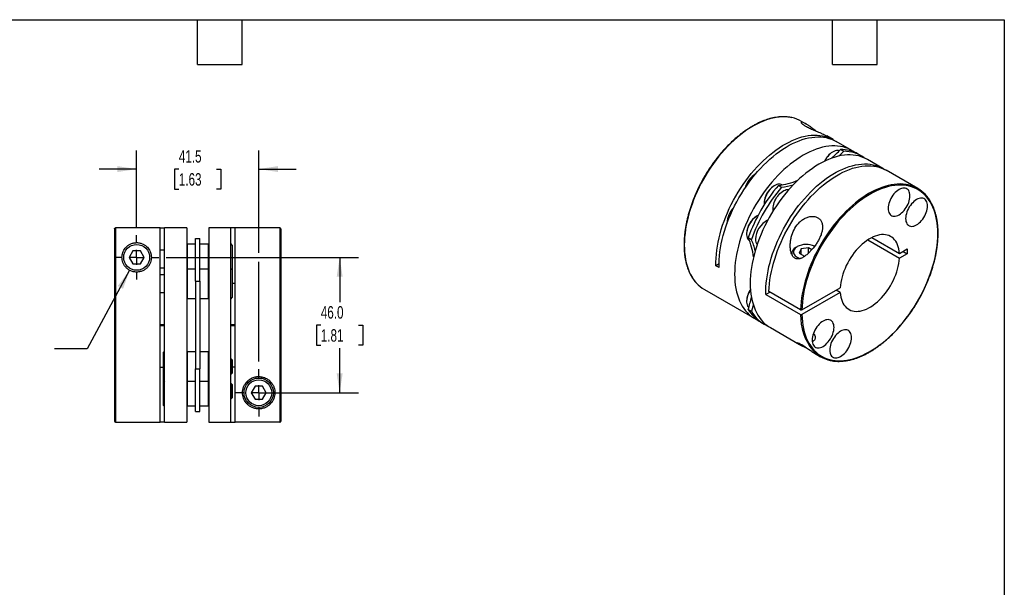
# Model space of a CAD drawing. Header units: millimetres. Extents: x 13 to 546, y 13 to 419.
# Tile 3 of 3: x 211 to 546, y 226 to 419. Entities that reach past the tile are written whole.
import ezdxf

# ---------------------------------------------------------------- set-up
doc = ezdxf.new("R2010")
doc.units = ezdxf.units.MM
doc.header["$LTSCALE"] = 2
doc.linetypes.add('SLD-Center', pattern=[19.05, 15.24, -1.27, 1.27, -1.27])
doc.linetypes.add('SLD-Solid', pattern=[0])
doc.layers.add('CENTER', color=40, linetype='SLD-Center')
doc.layers.add('DIMENSIONS', color=140, linetype='SLD-Solid', lineweight=25)
doc.layers.add('TEXT', color=140, linetype='SLD-Solid', lineweight=25)
doc.styles.add('SLDTEXTSTYLE0', font='TXT', dxfattribs={"width": 0.7})
doc.dimstyles.new('SLDDIMSTYLE1', dxfattribs={"dimtxt": 4.316016, "dimasz": 6.604, "dimexe": 0, "dimexo": 0.0625, "dimgap": 1.079004, "dimtad": 0, "dimtih": 1, "dimtoh": 1, "dimdec": 1, "dimrnd": 1e-09, "dimzin": 4, "dimdsep": 46, "dimtxsty": 'SLDTEXTSTYLE0', "dimsah": 1, "dimcen": 0.09, "dimadec": 0, "dimazin": 1, "dimtfac": 1, "dimtdec": 1, "dimtofl": 0, "dimtmove": 0, "dimatfit": 3, "dimfxl": 0, "dimfrac": 2, "dimtolj": 1, "dimtzin": 12, "dimarcsym": 0})
doc.dimstyles.new('SLDDIMSTYLE3', dxfattribs={"dimtxt": 4.316016, "dimasz": 6.604, "dimexe": 0, "dimexo": 0.0625, "dimgap": 1.079004, "dimtad": 0, "dimtih": 1, "dimtoh": 1, "dimdec": 1, "dimrnd": 1e-09, "dimzin": 12, "dimdsep": 46, "dimtxsty": 'SLDTEXTSTYLE0', "dimsah": 1, "dimcen": 0.09, "dimadec": 0, "dimazin": 3, "dimtfac": 1, "dimtdec": 1, "dimtmove": 0, "dimatfit": 0, "dimfxl": 0, "dimfrac": 2, "dimtolj": 1, "dimtzin": 12, "dimarcsym": 0})
doc.dimstyles.new('SLDDIMSTYLE4', dxfattribs={"dimtxt": 4.316016, "dimasz": 6.604, "dimexe": 0, "dimexo": 0.0625, "dimgap": 1.079004, "dimtad": 0, "dimtih": 1, "dimtoh": 1, "dimdec": 1, "dimrnd": 1e-09, "dimzin": 12, "dimdsep": 46, "dimtxsty": 'SLDTEXTSTYLE0', "dimsah": 1, "dimcen": 0, "dimadec": 0, "dimazin": 3, "dimtfac": 1, "dimtdec": 1, "dimtofl": 0, "dimtmove": 0, "dimatfit": 3, "dimfxl": 0, "dimfrac": 2, "dimtolj": 1, "dimtzin": 12, "dimarcsym": 0})

# ---------------------------------------------------------------- blocks, each defined once
blk = doc.blocks.new('_D_5')
at = {"layer": 'DIMENSIONS'}
for p, q in [((261.22, 338.35), (326.51, 338.35)), ((320.16, 338.35), (320.16, 323.17)), ((313.74, 315.35), (312.29, 315.35)), ((312.29, 315.35), (312.29, 308.49)), ((326.57, 315.35), (328.02, 315.35)), ((328.02, 315.35), (328.02, 308.49)), ((312.29, 308.49), (313.74, 308.49)), ((328.02, 308.49), (326.57, 308.49)), ((320.16, 292.35), (320.16, 307.52)), ((295.18, 292.35), (326.51, 292.35))]:
    blk.add_line(p, q, dxfattribs=at)
for points in [[(320.16, 338.35), (319.14, 331.74), (321.17, 331.74)], [(320.16, 292.35), (321.17, 298.95), (319.14, 298.95)]]:
    blk.add_solid(points, dxfattribs=at)
at = {"layer": 'DIMENSIONS', "char_height": 4.233, "attachment_point": 1, "style": 'SLDTEXTSTYLE0'}
for s, insert in [('46.0', (313.74, 321.77)), ('1.81', (313.74, 313.94))]:
    blk.add_mtext(s, dxfattribs=dict(at, insert=insert))
blk = doc.blocks.new('_D_6')
at = {"layer": 'DIMENSIONS'}
for p, q in [((251.14, 348.43), (251.14, 374.7)), ((292.64, 339.87), (292.64, 374.7)), ((251.14, 368.35), (238.44, 368.35)), ((265.48, 368.35), (264.03, 368.35)), ((264.03, 368.35), (264.03, 361.49)), ((278.3, 368.35), (279.75, 368.35)), ((279.75, 368.35), (279.75, 361.49)), ((292.64, 368.35), (305.34, 368.35)), ((264.03, 361.49), (265.48, 361.49)), ((279.75, 361.49), (278.3, 361.49)), ((292.64, 302.93), (292.64, 336.82))]:
    blk.add_line(p, q, dxfattribs=at)
for points in [[(251.14, 368.35), (244.54, 369.36), (244.54, 367.33)], [(292.64, 368.35), (299.24, 367.33), (299.24, 369.36)]]:
    blk.add_solid(points, dxfattribs=at)
at = {"layer": 'DIMENSIONS', "char_height": 4.233, "attachment_point": 1, "style": 'SLDTEXTSTYLE0'}
for s, insert in [('41.5', (265.48, 374.77)), ('1.63', (265.48, 366.95))]:
    blk.add_mtext(s, dxfattribs=dict(at, insert=insert))
blk = doc.blocks.new('_D_7')
at = {"layer": 'DIMENSIONS'}
for p, q in [((248.76, 333.95), (234.32, 307.27)), ((234.32, 307.27), (223.21, 307.27))]:
    blk.add_line(p, q, dxfattribs=at)
blk.add_solid([(248.76, 333.95), (244.72, 328.62), (246.51, 327.66)], dxfattribs=at)
at = {"layer": 'DIMENSIONS', "attachment_point": 1, "style": 'SLDTEXTSTYLE0'}
for s, insert, char_height in [('M6-1.0 X 20MM', (175.36, 312.73), 4.2333), ('SHCS X4', (185.03, 305.87), 4.233)]:
    blk.add_mtext(s, dxfattribs=dict(at, insert=insert, char_height=char_height))
blk = doc.blocks.new('SW_CENTERMARKSYMBOL_1')
at = {"layer": 'CENTER', "color": 0}
for p, q in [((0, 5.08), (0, 7.54)), ((-5.08, 0), (-7.54, 0)), ((0, 0), (-2.54, 0)), ((0, 0), (0, 2.54)), ((0, 0), (0, -2.54)), ((0, 0), (2.54, 0)), ((5.08, 0), (7.54, 0)), ((0, -5.08), (0, -7.54))]:
    blk.add_line(p, q, dxfattribs=at)
blk = doc.blocks.new('SW_CENTERMARKSYMBOL_2')
at = {"layer": 'CENTER', "color": 0}
for p, q in [((0, 5.08), (0, 8.04)), ((-5.08, 0), (-8.04, 0)), ((0, 0), (-2.54, 0)), ((0, 0), (0, 2.54)), ((0, 0), (0, -2.54)), ((0, 0), (2.54, 0)), ((5.08, 0), (8.04, 0)), ((0, -5.08), (0, -8.04))]:
    blk.add_line(p, q, dxfattribs=at)

msp = doc.modelspace()

# ---------------------------------------------------------------- linework, layer by layer
for p, q in [((478.71, 383.65), (477.14, 384.56)), ((487.89, 378.35), (485.76, 379.59)), ((494.26, 374.68), (488.95, 377.74)), ((490.44, 375), (491.5, 374.39)), ((487.83, 374.18), (487.69, 374.1)), ((497.44, 372.84), (496.38, 373.45)), ((504.86, 368.56), (499.56, 371.62)), ((516.67, 361.74), (505.92, 367.94)), ((467.97, 362.72), (467.83, 362.64)), ((469.32, 362.81), (470.38, 362.2)), ((464.43, 356.76), (464.43, 356.6)), ((462.01, 352.39), (461.87, 352.31)), ((259.14, 348.33), (243.94, 348.33)), ((243.94, 348.33), (243.94, 282.35)), ((259.14, 348.33), (260.64, 348.33)), ((259.14, 282.35), (259.14, 348.33)), ((268.14, 348.35), (260.64, 348.35)), ((260.64, 282.35), (260.64, 348.35)), ((268.14, 348.35), (268.14, 282.35)), ((283.14, 348.35), (275.64, 348.35)), ((275.64, 348.35), (275.64, 282.35)), ((283.14, 282.35), (283.14, 348.35)), ((284.64, 348.33), (283.14, 348.33)), ((299.84, 348.35), (284.64, 348.35)), ((284.64, 282.36), (284.64, 348.35)), ((299.84, 348.35), (299.84, 282.36)), ((451.79, 349.92), (451.79, 349.76)), ((243.64, 348.03), (243.64, 282.65)), ((271.14, 330.27), (271.14, 344.78)), ((271.14, 344.78), (272.64, 344.78)), ((272.64, 330.27), (272.64, 344.78)), ((300.14, 348.05), (300.14, 282.66)), ((458.47, 346.43), (458.47, 346.27)), ((459.07, 345.05), (460.13, 344.44)), ((501.09, 345.08), (510.46, 339.67)), ((268.34, 342.82), (268.14, 342.62)), ((271.14, 342.82), (268.34, 342.82)), ((268.34, 342.82), (268.34, 334.39)), ((275.44, 342.82), (272.64, 342.82)), ((275.64, 342.62), (275.44, 342.82)), ((275.44, 342.82), (275.44, 334.39)), ((283.64, 342.54), (283.14, 343.04)), ((283.64, 342.54), (283.64, 334.11)), ((475.71, 341.98), (475.28, 341.73)), ((479.48, 341.6), (477.02, 341.22)), ((480.63, 340.93), (479.48, 341.6)), ((479.48, 339.75), (479.48, 341.6)), ((499.68, 344.27), (510.46, 338.04)), ((249.87, 340.55), (248.6, 338.35)), ((248.6, 338.35), (249.87, 336.15)), ((252.41, 340.55), (249.87, 340.55)), ((253.68, 338.35), (252.41, 340.55)), ((252.41, 336.15), (253.68, 338.35)), ((260.64, 340.82), (259.14, 340.82)), ((473.82, 339.69), (473.82, 339.46)), ((477.02, 341.22), (476.37, 339.8)), ((476.37, 339.8), (478.16, 338.77)), ((477.02, 339.42), (477.02, 341.22)), ((478.16, 338.77), (478.29, 338.79)), ((510.46, 339.67), (513.11, 341.2)), ((513.11, 339.57), (510.46, 338.04)), ((511.7, 340.39), (513.11, 339.57)), ((513.11, 341.2), (513.11, 339.57)), ((249.87, 336.15), (252.41, 336.15)), ((259.14, 334.82), (260.64, 334.82)), ((449.12, 336.1), (448.07, 335.49)), ((449.13, 334.88), (448.07, 335.49)), ((260.64, 332.39), (259.14, 332.39)), ((268.34, 334.39), (268.14, 334.19)), ((271.14, 334.39), (268.34, 334.39)), ((268.34, 334.39), (268.34, 324.39)), ((275.44, 334.39), (272.64, 334.39)), ((275.64, 334.19), (275.44, 334.39)), ((275.44, 334.39), (275.44, 324.39)), ((283.64, 334.11), (283.14, 334.61)), ((283.64, 334.11), (283.64, 324.66)), ((271.14, 330.27), (272.64, 330.27)), ((271.14, 330.27), (271.14, 300.42)), ((272.64, 330.27), (272.64, 300.42)), ((283.64, 329.6), (284.64, 329.6)), ((477.27, 320.51), (490.31, 328.04)), ((259.14, 326.39), (260.64, 326.39)), ((444.15, 327.4), (461.26, 317.52)), ((466.46, 326.51), (465.04, 325.7)), ((465.04, 325.7), (476.85, 318.88)), ((476.85, 320.51), (466.1, 326.72)), ((490.31, 326.4), (477.27, 318.88)), ((490.31, 326.4), (488.89, 327.22)), ((268.14, 324.59), (268.34, 324.39)), ((268.34, 324.39), (271.14, 324.39)), ((272.64, 324.39), (275.44, 324.39)), ((275.44, 324.39), (275.64, 324.59)), ((283.14, 324.16), (283.64, 324.66)), ((458.47, 323.5), (458.47, 323.34)), ((459.07, 320.67), (460.13, 320.06)), ((260.64, 315.45), (259.14, 315.45)), ((259.14, 315.25), (260.64, 315.25)), ((284.64, 315.45), (283.14, 315.45)), ((283.14, 315.25), (284.64, 315.25)), ((463.38, 316.3), (464.44, 315.68)), ((466.56, 314.46), (476.49, 308.73)), ((260.64, 306.53), (260.14, 306.03)), ((260.14, 306.03), (260.14, 296.58)), ((268.34, 306.3), (268.14, 306.1)), ((271.14, 306.3), (268.34, 306.3)), ((268.34, 306.3), (268.34, 296.3)), ((275.44, 306.3), (272.64, 306.3)), ((275.64, 306.1), (275.44, 306.3)), ((275.44, 306.3), (275.44, 296.3)), ((480.69, 306.31), (483.67, 304.58)), ((283.39, 303.8), (283.14, 303.8)), ((283.64, 303.55), (283.39, 303.8)), ((283.39, 303.8), (283.39, 298.8)), ((283.64, 303.55), (283.64, 299.05)), ((259.14, 301.09), (260.14, 301.09)), ((271.14, 300.42), (272.64, 300.42)), ((271.14, 285.92), (271.14, 300.42)), ((272.64, 285.92), (272.64, 300.42)), ((283.14, 298.8), (283.39, 298.8)), ((283.39, 298.8), (283.64, 299.05)), ((284.64, 301.09), (283.64, 301.09)), ((260.14, 296.58), (260.64, 296.08)), ((260.14, 296.58), (260.14, 288.15)), ((268.14, 296.5), (268.34, 296.3)), ((268.34, 296.3), (271.14, 296.3)), ((268.34, 296.3), (268.34, 287.87)), ((272.64, 296.3), (275.44, 296.3)), ((275.44, 296.3), (275.64, 296.5)), ((275.44, 296.3), (275.44, 287.87)), ((283.39, 295.37), (283.14, 295.37)), ((283.64, 295.12), (283.39, 295.37)), ((283.39, 295.37), (283.39, 290.37)), ((283.64, 295.12), (283.64, 290.62)), ((291.37, 294.55), (290.1, 292.35)), ((290.1, 292.35), (291.37, 290.15)), ((293.91, 294.55), (291.37, 294.55)), ((295.18, 292.35), (293.91, 294.55)), ((293.91, 290.15), (295.18, 292.35)), ((260.14, 288.15), (260.64, 287.65)), ((268.14, 288.07), (268.34, 287.87)), ((268.34, 287.87), (271.14, 287.87)), ((272.64, 287.87), (275.44, 287.87)), ((275.44, 287.87), (275.64, 288.07)), ((283.14, 290.37), (283.39, 290.37)), ((283.39, 290.37), (283.64, 290.62)), ((291.37, 290.15), (293.91, 290.15)), ((271.14, 285.92), (272.64, 285.92)), ((243.94, 282.35), (259.14, 282.35)), ((260.64, 282.36), (259.14, 282.36)), ((260.64, 282.35), (268.14, 282.35)), ((275.64, 282.35), (283.14, 282.35)), ((283.14, 282.36), (284.64, 282.36)), ((299.84, 282.36), (284.64, 282.36))]:
    msp.add_line(p, q)
at = {"flags": 128}
for points in [[(473.88, 385.81), (473.5, 385.89), (472.55, 386.03), (471.58, 386.1), (470.58, 386.1), (469.55, 386.03), (468.51, 385.89), (467.45, 385.68), (466.38, 385.41), (465.29, 385.07), (464.19, 384.66), (463.08, 384.18), (461.97, 383.64), (460.85, 383.04), (459.73, 382.38), (458.62, 381.65), (457.51, 380.87), (456.41, 380.03), (455.31, 379.13), (454.23, 378.18), (453.17, 377.18), (452.12, 376.14), (451.09, 375.04), (450.08, 373.9), (449.1, 372.73), (448.14, 371.51), (447.21, 370.26), (446.31, 368.97), (445.45, 367.65), (444.62, 366.31), (443.83, 364.95), (443.07, 363.56), (442.36, 362.16), (441.69, 360.74), (441.06, 359.31), (440.47, 357.87), (439.93, 356.43), (439.44, 354.99), (439, 353.55), (438.61, 352.12), (438.27, 350.69), (437.98, 349.28), (437.74, 347.88), (437.55, 346.5), (437.42, 345.15), (437.34, 343.81), (437.31, 342.51), (437.34, 341.23), (437.42, 339.99), (437.55, 338.79), (437.74, 337.63), (437.98, 336.5), (438.27, 335.43), (438.61, 334.4), (439, 333.42), (439.44, 332.49), (439.93, 331.61), (440.47, 330.79), (441.06, 330.03), (441.43, 329.6)], [(448.07, 335.49), (448.06, 336.77), (448.11, 338.08), (448.21, 339.41), (448.36, 340.77), (448.56, 342.15), (448.82, 343.54), (449.12, 344.95), (449.48, 346.37), (449.88, 347.8), (450.34, 349.23), (450.84, 350.67), (451.39, 352.1), (451.98, 353.53), (452.62, 354.94), (453.3, 356.35), (454.03, 357.74), (454.79, 359.12), (455.59, 360.47), (456.42, 361.8), (457.29, 363.1), (458.19, 364.37), (459.12, 365.6), (460.08, 366.81), (461.06, 367.97), (462.07, 369.09), (463.1, 370.17), (464.14, 371.2), (465.21, 372.18), (466.29, 373.12), (467.37, 374), (468.47, 374.82), (469.58, 375.59), (470.69, 376.3), (471.8, 376.95), (472.91, 377.54), (474.01, 378.06), (475.11, 378.52), (476.21, 378.92), (477.29, 379.25), (478.35, 379.51), (479.41, 379.71), (480.44, 379.83), (481.45, 379.89), (482.44, 379.89), (483.41, 379.81), (484.35, 379.66), (485.26, 379.45), (486.13, 379.17), (486.98, 378.83), (487.79, 378.41), (488.41, 378.03)], [(449.13, 334.88), (449.12, 336.16), (449.17, 337.48), (449.27, 338.82), (449.42, 340.18), (449.63, 341.56), (449.88, 342.97), (450.19, 344.38), (450.55, 345.81), (450.96, 347.24), (451.42, 348.68), (451.93, 350.12), (452.48, 351.56), (453.08, 352.99), (453.72, 354.41), (454.41, 355.82), (455.14, 357.22), (455.9, 358.6), (456.71, 359.95), (457.55, 361.29), (458.42, 362.59), (459.33, 363.86), (460.27, 365.1), (461.23, 366.3), (462.22, 367.47), (463.23, 368.59), (464.27, 369.67), (465.32, 370.7), (466.39, 371.68), (467.47, 372.61), (468.57, 373.49), (469.67, 374.31), (470.78, 375.07), (471.9, 375.78), (473.01, 376.42), (474.13, 377), (475.24, 377.52), (476.34, 377.97), (477.43, 378.36), (478.52, 378.68), (479.59, 378.94), (480.64, 379.12), (481.68, 379.24), (482.69, 379.29), (483.68, 379.26), (484.64, 379.18), (485.58, 379.02), (486.49, 378.79), (487.36, 378.5), (488.2, 378.14), (488.95, 377.74)], [(495.28, 374.01), (494.65, 374.44), (493.86, 374.9), (493.04, 375.29), (492.18, 375.61), (491.29, 375.86), (490.37, 376.05), (489.43, 376.17), (488.45, 376.22), (487.45, 376.21), (486.43, 376.12), (485.39, 375.97), (484.33, 375.75), (483.26, 375.46), (482.17, 375.11), (481.08, 374.69), (479.98, 374.2), (478.87, 373.66), (477.76, 373.05), (476.65, 372.37), (475.54, 371.64), (474.44, 370.85), (473.34, 370.01), (472.26, 369.11), (471.18, 368.16), (470.13, 367.16), (469.09, 366.11), (468.06, 365.01), (467.07, 363.88), (466.09, 362.7), (465.14, 361.49), (464.22, 360.24), (463.33, 358.95), (462.48, 357.64), (461.66, 356.31), (460.87, 354.95), (460.12, 353.57), (459.42, 352.17), (458.75, 350.76), (458.13, 349.34), (457.55, 347.91), (457.02, 346.47), (456.53, 345.04), (456.1, 343.61), (455.71, 342.18), (455.37, 340.77), (455.08, 339.36), (454.85, 337.97), (454.66, 336.6), (454.53, 335.25), (454.45, 333.93), (454.42, 332.63), (454.45, 331.36), (454.53, 330.13), (454.66, 328.93), (454.85, 327.77), (455.08, 326.66), (455.37, 325.58), (455.71, 324.56), (456.1, 323.58), (456.53, 322.65), (457.02, 321.78), (457.55, 320.96), (458.13, 320.2), (458.75, 319.5), (459.42, 318.85), (460.12, 318.27), (460.87, 317.76), (461.66, 317.3), (462.35, 316.97)], [(499.56, 371.62), (499.16, 371.84), (498.34, 372.22), (497.49, 372.55), (496.6, 372.8), (495.68, 372.99), (494.73, 373.11), (493.75, 373.16), (492.75, 373.15), (491.73, 373.06), (490.69, 372.91), (489.64, 372.69), (488.56, 372.4), (487.48, 372.05), (486.38, 371.63), (485.28, 371.14), (484.17, 370.59), (483.06, 369.98), (481.95, 369.31), (480.84, 368.58), (479.74, 367.79), (478.65, 366.95), (477.56, 366.05), (476.49, 365.1), (475.43, 364.1), (474.39, 363.05), (473.37, 361.95), (472.37, 360.82), (471.39, 359.64), (470.45, 358.42), (469.53, 357.17), (468.64, 355.89), (467.78, 354.58), (466.96, 353.24), (466.17, 351.88), (465.43, 350.5), (464.72, 349.11), (464.05, 347.7), (463.43, 346.27), (462.85, 344.85), (462.32, 343.41), (461.84, 341.98), (461.4, 340.55), (461.01, 339.12), (460.67, 337.7), (460.38, 336.3), (460.15, 334.91), (459.96, 333.54), (459.83, 332.19), (459.75, 330.87), (459.73, 329.57), (459.75, 328.3), (459.83, 327.07), (459.96, 325.87), (460.15, 324.71), (460.38, 323.59), (460.67, 322.52), (461.01, 321.5), (461.4, 320.52), (461.84, 319.59), (462.32, 318.72), (462.85, 317.9), (463.43, 317.14), (464.05, 316.44), (464.72, 315.79), (465.43, 315.21), (466.17, 314.69), (466.56, 314.46)], [(490.02, 374.57), (489.78, 374.63), (489.41, 374.67), (489, 374.63), (488.59, 374.53), (488.16, 374.35), (487.72, 374.12), (487.29, 373.82), (486.86, 373.47), (486.45, 373.07), (486.06, 372.62), (485.7, 372.13), (485.37, 371.61), (485.07, 371.07), (485.06, 371.04)], [(491.5, 374.39), (490.31, 373.18), (489.86, 372.74)], [(465.04, 325.7), (465.03, 326.98), (465.08, 328.29), (465.18, 329.63), (465.33, 331), (465.54, 332.38), (465.79, 333.78), (466.1, 335.2), (466.46, 336.62), (466.87, 338.06), (467.33, 339.5), (467.84, 340.94), (468.39, 342.37), (468.99, 343.81), (469.63, 345.23), (470.32, 346.64), (471.05, 348.04), (471.81, 349.41), (472.62, 350.77), (473.46, 352.1), (474.33, 353.4), (475.24, 354.68), (476.18, 355.92), (477.14, 357.12), (478.13, 358.28), (479.14, 359.41), (480.18, 360.48), (481.23, 361.51), (482.3, 362.5), (483.38, 363.43), (484.48, 364.3), (485.58, 365.12), (486.69, 365.89), (487.81, 366.59), (488.92, 367.24), (490.04, 367.82), (491.15, 368.34), (492.25, 368.79), (493.34, 369.18), (494.43, 369.5), (495.5, 369.75), (496.55, 369.94), (497.59, 370.05), (498.6, 370.1), (499.59, 370.08), (500.55, 369.99), (501.49, 369.83), (502.4, 369.61), (503.27, 369.31), (504.11, 368.95), (504.92, 368.52), (505.39, 368.24)], [(466.1, 326.72), (466.16, 328.03), (466.27, 329.37), (466.44, 330.74), (466.66, 332.12), (466.93, 333.52), (467.25, 334.93), (467.62, 336.35), (468.04, 337.78), (468.5, 339.22), (469.02, 340.65), (469.58, 342.08), (470.19, 343.51), (470.84, 344.92), (471.53, 346.32), (472.26, 347.71), (473.03, 349.08), (473.84, 350.42), (474.69, 351.75), (475.56, 353.04), (476.47, 354.3), (477.41, 355.53), (478.38, 356.72), (479.37, 357.87), (480.38, 358.98), (481.41, 360.05), (482.47, 361.07), (483.53, 362.04), (484.61, 362.95), (485.71, 363.82), (486.81, 364.63), (487.91, 365.38), (489.02, 366.07), (490.13, 366.71), (491.24, 367.28), (492.35, 367.78), (493.44, 368.23), (494.53, 368.61), (495.61, 368.92), (496.67, 369.16), (497.72, 369.34), (498.75, 369.45), (499.76, 369.49), (500.74, 369.46), (501.7, 369.37), (502.63, 369.2), (503.53, 368.97), (504.4, 368.68), (505.23, 368.31), (505.92, 367.94)], [(470.47, 362.97), (470.27, 363.06), (469.92, 363.17), (469.55, 363.2), (469.14, 363.17), (468.73, 363.06), (468.3, 362.89), (467.86, 362.65), (467.43, 362.36), (467, 362), (466.59, 361.6), (466.2, 361.15), (465.84, 360.66), (465.51, 360.15), (465.22, 359.61), (464.96, 359.05), (464.76, 358.49), (464.6, 357.93), (464.49, 357.38), (464.44, 356.85), (464.44, 356.35), (464.45, 356.19)], [(513.41, 362.99), (512.68, 363.13), (511.72, 363.24), (510.74, 363.28), (509.73, 363.26), (508.7, 363.16), (507.65, 363), (506.59, 362.77), (505.51, 362.47), (504.41, 362.1), (503.31, 361.67), (502.2, 361.17), (501.09, 360.61), (499.97, 359.99), (498.85, 359.3), (497.74, 358.55), (496.63, 357.75), (495.53, 356.89), (494.44, 355.97), (493.37, 355), (492.31, 353.99), (491.27, 352.92), (490.24, 351.81), (489.24, 350.66), (488.27, 349.46), (487.32, 348.23), (486.41, 346.97), (485.52, 345.67), (484.67, 344.35), (483.85, 343), (483.07, 341.62), (482.33, 340.23), (481.63, 338.82), (480.98, 337.4), (480.36, 335.96), (479.8, 334.53), (479.28, 333.09), (478.8, 331.64), (478.38, 330.21), (478.01, 328.77), (477.68, 327.35), (477.41, 325.95), (477.19, 324.55), (477.02, 323.18), (476.91, 321.83), (476.85, 320.51)], [(477.27, 318.88), (477.33, 317.64), (477.45, 316.43), (477.61, 315.26), (477.83, 314.14), (478.1, 313.05), (478.42, 312.02), (478.79, 311.03), (479.21, 310.09), (479.68, 309.2), (480.2, 308.37), (480.76, 307.59), (481.37, 306.87), (482.02, 306.22), (482.71, 305.62), (483.44, 305.09), (484.22, 304.62), (485.03, 304.21), (485.87, 303.87), (486.75, 303.6), (487.66, 303.4), (488.59, 303.26), (489.56, 303.19), (490.55, 303.19), (491.56, 303.26), (492.59, 303.4), (493.65, 303.6), (494.71, 303.88), (495.79, 304.22), (496.88, 304.62), (497.98, 305.09), (499.08, 305.63), (500.19, 306.22), (501.29, 306.88), (502.4, 307.6), (503.5, 308.38), (504.59, 309.21), (505.67, 310.1), (506.74, 311.04), (507.8, 312.03), (508.84, 313.06), (509.86, 314.15), (510.86, 315.28), (511.83, 316.44), (512.78, 317.65), (513.7, 318.89), (514.59, 320.17), (515.44, 321.47), (516.27, 322.8), (517.05, 324.15), (517.8, 325.53), (518.51, 326.92), (519.17, 328.32), (519.8, 329.74), (520.38, 331.16), (520.91, 332.59), (521.4, 334.02), (521.83, 335.44), (522.22, 336.86), (522.56, 338.28), (522.85, 339.68), (523.09, 341.06), (523.27, 342.43), (523.4, 343.77), (523.48, 345.09), (523.51, 346.39), (523.48, 347.65), (523.4, 348.88), (523.27, 350.07), (523.09, 351.22), (522.85, 352.33), (522.56, 353.4), (522.22, 354.42), (521.83, 355.39), (521.4, 356.32), (520.91, 357.18), (520.38, 358), (519.8, 358.75), (519.17, 359.45), (518.51, 360.08), (517.8, 360.66), (517.05, 361.17), (516.27, 361.61), (515.44, 361.99), (514.59, 362.31), (513.7, 362.55), (512.78, 362.73), (511.83, 362.84), (510.86, 362.89), (509.86, 362.86), (508.84, 362.77), (507.8, 362.61), (506.74, 362.38), (505.67, 362.08), (504.59, 361.72), (503.5, 361.29), (502.4, 360.8), (501.29, 360.24), (500.19, 359.62), (499.08, 358.94), (497.98, 358.2), (496.88, 357.41), (495.79, 356.55), (494.71, 355.65), (493.65, 354.69), (492.59, 353.68), (491.56, 352.62), (490.55, 351.52), (489.56, 350.38), (488.59, 349.2), (487.66, 347.98), (486.75, 346.73), (485.87, 345.44), (485.03, 344.13), (484.22, 342.79), (483.44, 341.43), (482.71, 340.05), (482.02, 338.65), (481.37, 337.24), (480.76, 335.82), (480.2, 334.4), (479.68, 332.97), (479.21, 331.54), (478.79, 330.12), (478.42, 328.7), (478.1, 327.29), (477.83, 325.9), (477.61, 324.52), (477.45, 323.16), (477.33, 321.82), (477.27, 320.51)], [(514.03, 359.26), (514, 359.76), (513.92, 360.23), (513.79, 360.64), (513.6, 361.01), (513.37, 361.32), (513.09, 361.57), (512.78, 361.75), (512.42, 361.87), (512.04, 361.91), (511.63, 361.89), (511.2, 361.8), (510.76, 361.63), (510.32, 361.41), (509.87, 361.12), (509.43, 360.77), (509, 360.37), (508.59, 359.92), (508.21, 359.43), (507.85, 358.91), (507.54, 358.36), (507.26, 357.79), (507.03, 357.21), (506.84, 356.64), (506.71, 356.07), (506.63, 355.51), (506.6, 354.98), (506.63, 354.48), (506.71, 354.01), (506.84, 353.6), (507.03, 353.23), (507.26, 352.92), (507.54, 352.67), (507.85, 352.49), (508.21, 352.37), (508.59, 352.33), (509, 352.35), (509.43, 352.44), (509.87, 352.61), (510.32, 352.83), (510.76, 353.12), (511.2, 353.47), (511.63, 353.87), (512.04, 354.32), (512.42, 354.81), (512.78, 355.33), (513.09, 355.88), (513.37, 356.45), (513.6, 357.03), (513.79, 357.6), (513.92, 358.17), (514, 358.73), (514.03, 359.26)], [(467.47, 354.84), (467.5, 355.36), (467.58, 355.9), (467.71, 356.45), (467.9, 357.01), (468.12, 357.57), (468.4, 358.12), (468.71, 358.65), (469.06, 359.16), (469.43, 359.63), (469.84, 360.05), (470.25, 360.43), (470.68, 360.76), (471.12, 361.02), (471.55, 361.23), (471.98, 361.37), (472.39, 361.44), (472.78, 361.44), (472.89, 361.42)], [(519.99, 355.82), (519.96, 356.32), (519.88, 356.78), (519.75, 357.2), (519.56, 357.57), (519.33, 357.88), (519.06, 358.12), (518.74, 358.31), (518.39, 358.42), (518, 358.47), (517.59, 358.45), (517.16, 358.35), (516.72, 358.19), (516.28, 357.96), (515.83, 357.67), (515.39, 357.33), (514.96, 356.93), (514.55, 356.48), (514.17, 355.99), (513.81, 355.47), (513.5, 354.92), (513.22, 354.35), (512.99, 353.77), (512.81, 353.19), (512.67, 352.62), (512.59, 352.07), (512.56, 351.53), (512.59, 351.03), (512.67, 350.57), (512.81, 350.15), (512.99, 349.79), (513.22, 349.48), (513.5, 349.23), (513.81, 349.05), (514.17, 348.93), (514.55, 348.89), (514.96, 348.91), (515.39, 349), (515.83, 349.16), (516.28, 349.39), (516.72, 349.68), (517.16, 350.03), (517.59, 350.43), (518, 350.88), (518.39, 351.37), (518.74, 351.89), (519.06, 352.44), (519.33, 353.01), (519.56, 353.58), (519.75, 354.16), (519.88, 354.73), (519.96, 355.29), (519.99, 355.82)], [(467.53, 354.18), (467.5, 354.35), (467.47, 354.84)], [(462.37, 352.58), (462.33, 352.56), (461.9, 352.33), (461.47, 352.03), (461.04, 351.68), (460.63, 351.28), (460.24, 350.83), (459.88, 350.34), (459.55, 349.82), (459.25, 349.28), (459, 348.73), (458.8, 348.16), (458.64, 347.6), (458.53, 347.06), (458.48, 346.53), (458.48, 346.02), (458.53, 345.55), (458.64, 345.13), (458.8, 344.75), (459, 344.43), (459.25, 344.16), (459.51, 343.98)], [(510.46, 339.67), (510.38, 340.48), (510.25, 341.24), (510.07, 341.96), (509.83, 342.63), (509.54, 343.25), (509.21, 343.82), (508.82, 344.33), (508.39, 344.77), (507.92, 345.16), (507.41, 345.48), (506.86, 345.73), (506.27, 345.92), (505.66, 346.03), (505.01, 346.08), (504.34, 346.06), (503.65, 345.96), (502.95, 345.8), (502.22, 345.57), (501.49, 345.27), (500.76, 344.91), (500.02, 344.48), (499.28, 343.99), (498.55, 343.45), (497.83, 342.84), (497.12, 342.19), (496.43, 341.49), (495.76, 340.74), (495.11, 339.95), (494.5, 339.12), (493.91, 338.26), (493.36, 337.37), (492.85, 336.46), (492.38, 335.53), (491.95, 334.58), (491.56, 333.63), (491.23, 332.68), (490.94, 331.73), (490.7, 330.78), (490.52, 329.85), (490.39, 328.93), (490.31, 328.04)], [(475.71, 341.98), (475.33, 341.73), (475.01, 341.45), (474.75, 341.16), (474.57, 340.84), (474.46, 340.51), (474.42, 340.18), (474.46, 339.85), (474.57, 339.53), (474.75, 339.21), (475.01, 338.91), (475.33, 338.64), (475.71, 338.39), (476.14, 338.17), (476.62, 337.98), (476.75, 337.94)], [(490.31, 326.4), (490.39, 325.6), (490.52, 324.84), (490.7, 324.12), (490.94, 323.44), (491.23, 322.82), (491.56, 322.26), (491.95, 321.75), (492.38, 321.3), (492.85, 320.92), (493.36, 320.6), (493.91, 320.34), (494.5, 320.16), (495.11, 320.04), (495.76, 320), (496.43, 320.02), (497.12, 320.11), (497.83, 320.27), (498.55, 320.5), (499.28, 320.8), (500.02, 321.17), (500.76, 321.59), (501.49, 322.08), (502.22, 322.63), (502.95, 323.23), (503.65, 323.89), (504.34, 324.59), (505.01, 325.34), (505.66, 326.13), (506.27, 326.96), (506.86, 327.82), (507.41, 328.71), (507.92, 329.62), (508.39, 330.55), (508.82, 331.49), (509.21, 332.44), (509.54, 333.4), (509.83, 334.35), (510.07, 335.29), (510.25, 336.23), (510.38, 337.14), (510.46, 338.04)], [(459.81, 327.31), (459.55, 326.89), (459.25, 326.35), (459, 325.79), (458.8, 325.23), (458.64, 324.67), (458.53, 324.12), (458.48, 323.59), (458.48, 323.09), (458.53, 322.62), (458.64, 322.2), (458.8, 321.82), (459, 321.49), (459.23, 321.25)], [(460.74, 322.3), (460.58, 321.7), (460.13, 320.06)], [(488.21, 314.54), (488.18, 315.04), (488.1, 315.5), (487.97, 315.92), (487.78, 316.29), (487.55, 316.6), (487.27, 316.84), (486.96, 317.03), (486.6, 317.14), (486.22, 317.19), (485.81, 317.17), (485.38, 317.07), (484.94, 316.91), (484.49, 316.68), (484.05, 316.39), (483.61, 316.05), (483.18, 315.65), (482.77, 315.2), (482.39, 314.71), (482.03, 314.18), (481.72, 313.64), (481.44, 313.07), (481.21, 312.49), (481.02, 311.91), (480.89, 311.34), (480.81, 310.79), (480.78, 310.25), (480.81, 309.75), (480.89, 309.29), (481.02, 308.87), (481.21, 308.51), (481.44, 308.2), (481.72, 307.95), (482.03, 307.77), (482.39, 307.65), (482.77, 307.61), (483.18, 307.63), (483.61, 307.72), (484.05, 307.88), (484.49, 308.11), (484.94, 308.4), (485.38, 308.75), (485.81, 309.15), (486.22, 309.6), (486.6, 310.09), (486.96, 310.61), (487.27, 311.16), (487.55, 311.73), (487.78, 312.3), (487.97, 312.88), (488.1, 313.45), (488.18, 314.01), (488.21, 314.54)], [(494.17, 311.1), (494.14, 311.6), (494.06, 312.06), (493.93, 312.48), (493.74, 312.84), (493.51, 313.15), (493.23, 313.4), (492.92, 313.58), (492.56, 313.7), (492.18, 313.75), (491.77, 313.72), (491.34, 313.63), (490.9, 313.47), (490.46, 313.24), (490.01, 312.95), (489.57, 312.6), (489.14, 312.2), (488.73, 311.75), (488.35, 311.27), (487.99, 310.74), (487.68, 310.19), (487.4, 309.63), (487.17, 309.05), (486.98, 308.47), (486.85, 307.9), (486.77, 307.34), (486.74, 306.81), (486.77, 306.31), (486.85, 305.85), (486.98, 305.43), (487.17, 305.06), (487.4, 304.76), (487.68, 304.51), (487.99, 304.32), (488.35, 304.21), (488.73, 304.16), (489.14, 304.19), (489.57, 304.28), (490.01, 304.44), (490.46, 304.67), (490.9, 304.96), (491.34, 305.31), (491.77, 305.71), (492.18, 306.15), (492.56, 306.64), (492.92, 307.17), (493.23, 307.72), (493.51, 308.28), (493.74, 308.86), (493.93, 309.44), (494.06, 310.01), (494.14, 310.57), (494.17, 311.1)], [(480.69, 306.31), (480.62, 306.34), (480.07, 306.68), (479.49, 307.06), (478.83, 307.49), (478.38, 307.8), (477.9, 308.13), (477.56, 308.35), (477.23, 308.57), (476.73, 308.87), (476.33, 309.09), (476.01, 309.23), (475.89, 309.26), (475.83, 309.26), (475.84, 309.19), (475.96, 309.07), (476.25, 308.87), (476.7, 308.61), (476.7, 308.61)]]:
    msp.add_lwpolyline(points, dxfattribs=at)
for centre, radius in [((251.14, 338.35), 4.4), ((292.64, 292.35), 5), ((292.64, 292.35), 4.4)]:
    msp.add_circle(centre, radius)
for centre, radius, start, end in [((471.5, 374.73), 11.34, 60.126, 77.8907), ((450.34, 413.17), 55.35, 311.9535, 316.4097), ((490.52, 363.14), 11.86, 60.4275, 90.4218), ((491.5, 368.06), 7.15, 122.2543, 155.6397), ((491.6, 362.66), 11.73, 54.1903, 90.5224), ((465.82, 359.85), 8.09, 121.355, 164.6006), ((511.9, 326.39), 56.03, 139.4541, 160.5459), ((512.96, 325.78), 56.03, 139.4541, 160.5459), ((471.77, 356.44), 7.34, 122.4803, 177.5251), ((466.49, 386.9), 24.25, 276.7011, 292.8025), ((467.93, 384.42), 22.36, 276.3149, 286.7045), ((511.05, 352.01), 11.23, 42.1075, 77.8933), ((459.95, 349.53), 8.16, 135.5056, 177.2105), ((465.81, 346.12), 7.34, 122.4803, 177.5251), ((299.84, 348.05), 0.3, 0, 90), ((468.84, 344.33), 7.33, 115.7893, 178.554), ((436.79, 335.46), 24.26, 7.1918, 23.292), ((439.65, 335.46), 22.36, 13.2896, 23.6781), ((464.48, 344.37), 2.97, 177.2174, 215.3653), ((476.14, 339.6), 2.3, 111.942, 187.5966), ((478.83, 335.9), 6.84, 65.9122, 117.2076), ((449.83, 337.19), 11.32, 222.1348, 239.8905), ((465.71, 323.19), 7.24, 144.5728, 177.5266), ((405.96, 336.31), 55.36, 343.5897, 348.0474), ((469.51, 326.64), 12.02, 209.7708, 239.3753), ((470.34, 325.83), 11.73, 209.4685, 245.814), ((495.33, 318.41), 18.49, 178.5459, 219.0367), ((489.29, 314.31), 11.23, 222.2073, 257.9314), ((243.94, 282.65), 0.3, 180, 270)]:
    msp.add_arc(centre, radius, start, end)
for points, knots in [([(473.82, 385.83), (473.61, 385.87), (473.12, 385.98), (472.3, 386.08), (471.37, 386.14), (470.42, 386.13), (469.45, 386.06), (468.46, 385.93), (467.45, 385.74), (466.43, 385.49), (465.4, 385.18), (464.36, 384.81), (463.31, 384.38), (462.25, 383.89), (461.2, 383.34), (460.14, 382.74), (459.08, 382.08), (458.03, 381.37), (456.98, 380.61), (455.94, 379.8), (454.91, 378.94), (453.89, 378.03), (452.89, 377.08), (451.9, 376.09), (450.93, 375.05), (449.98, 373.98), (449.05, 372.87), (448.14, 371.72), (447.26, 370.55), (446.41, 369.34), (445.58, 368.11), (444.79, 366.85), (444.03, 365.57), (443.3, 364.27), (442.61, 362.95), (441.95, 361.62), (441.33, 360.28), (440.76, 358.93), (440.22, 357.57), (439.72, 356.21), (439.27, 354.85), (438.86, 353.49), (438.49, 352.14), (438.17, 350.8), (437.89, 349.46), (437.66, 348.14), (437.48, 346.83), (437.35, 345.54), (437.26, 344.28), (437.22, 343.03), (437.23, 341.82), (437.28, 340.63), (437.39, 339.47), (437.54, 338.35), (437.74, 337.26), (437.98, 336.21), (438.28, 335.2), (438.61, 334.23), (439, 333.31), (439.43, 332.43), (439.9, 331.6), (440.42, 330.82), (440.91, 330.17), (441.25, 329.79), (441.39, 329.64)], [0, 0, 0, 0, 0.011307, 0.027499, 0.043708, 0.059936, 0.076182, 0.092443, 0.108718, 0.125005, 0.1413, 0.157602, 0.173908, 0.190218, 0.206529, 0.222841, 0.239152, 0.255463, 0.271772, 0.28808, 0.304386, 0.32069, 0.336993, 0.353295, 0.369594, 0.385893, 0.40219, 0.418487, 0.434782, 0.451077, 0.467371, 0.483665, 0.499958, 0.516252, 0.532546, 0.54884, 0.565134, 0.581429, 0.597725, 0.614021, 0.630319, 0.646619, 0.662919, 0.679221, 0.695526, 0.711831, 0.728139, 0.744449, 0.760761, 0.777074, 0.793389, 0.809705, 0.826023, 0.842339, 0.858655, 0.874967, 0.891275, 0.907577, 0.92387, 0.940151, 0.956419, 0.972671, 0.988904, 1, 1, 1, 1]), ([(478.47, 383.79), (478.29, 383.88), (477.91, 384.08), (477.46, 384.25), (477.16, 384.31), (477.01, 384.26), (476.99, 384.17), (477.06, 384.02), (477.23, 383.83), (477.49, 383.61), (477.84, 383.35), (478.29, 383.07), (478.84, 382.76), (479.49, 382.42), (480.21, 382.08), (480.95, 381.75), (481.74, 381.41), (482.55, 381.07), (483.4, 380.71), (484.24, 380.35), (484.93, 380.02), (485.43, 379.77), (485.66, 379.64), (485.76, 379.58)], [0, 0, 0, 0, 0.0590357, 0.1236397, 0.1899344, 0.2341827, 0.2793038, 0.3188529, 0.3592855, 0.3969943, 0.4356788, 0.4745874, 0.5147011, 0.5577316, 0.6023332, 0.6453112, 0.6895341, 0.7405232, 0.7929598, 0.8565199, 0.921796, 0.9668771, 1, 1, 1, 1]), ([(482.09, 381.27), (481.94, 381.38), (481.59, 381.66), (481.05, 382.07), (480.28, 382.64), (479.57, 383.13), (478.91, 383.54), (478.62, 383.71), (478.47, 383.79)], [0, 0, 0, 0, 0.102835, 0.255866, 0.408921, 0.700337, 0.850179, 1, 1, 1, 1]), ([(487, 303.31), (487.21, 303.27), (487.7, 303.16), (488.52, 303.06), (489.45, 303), (490.4, 303.01), (491.37, 303.08), (492.36, 303.21), (493.37, 303.4), (494.39, 303.65), (495.42, 303.96), (496.46, 304.33), (497.51, 304.76), (498.57, 305.25), (499.62, 305.8), (500.68, 306.4), (501.74, 307.06), (502.79, 307.77), (503.84, 308.53), (504.88, 309.34), (505.91, 310.2), (506.93, 311.1), (507.93, 312.06), (508.92, 313.05), (509.89, 314.09), (510.84, 315.16), (511.77, 316.27), (512.68, 317.41), (513.56, 318.59), (514.41, 319.8), (515.24, 321.03), (516.03, 322.29), (516.79, 323.57), (517.52, 324.87), (518.21, 326.18), (518.87, 327.51), (519.48, 328.86), (520.06, 330.21), (520.6, 331.56), (521.1, 332.92), (521.55, 334.28), (521.96, 335.64), (522.33, 337), (522.65, 338.34), (522.93, 339.68), (523.16, 341), (523.34, 342.31), (523.47, 343.59), (523.56, 344.86), (523.6, 346.1), (523.59, 347.32), (523.54, 348.51), (523.43, 349.67), (523.28, 350.79), (523.08, 351.88), (522.84, 352.93), (522.54, 353.94), (522.2, 354.91), (521.82, 355.83), (521.39, 356.71), (520.92, 357.54), (520.4, 358.32), (519.91, 358.97), (519.57, 359.35), (519.43, 359.5)], [0, 0, 0, 0, 0.011307, 0.027499, 0.043708, 0.059936, 0.076182, 0.092443, 0.108718, 0.125005, 0.1413, 0.157602, 0.173908, 0.190218, 0.206529, 0.222841, 0.239152, 0.255463, 0.271772, 0.28808, 0.304386, 0.32069, 0.336993, 0.353295, 0.369594, 0.385893, 0.40219, 0.418487, 0.434782, 0.451077, 0.467371, 0.483665, 0.499958, 0.516252, 0.532546, 0.54884, 0.565134, 0.581429, 0.597725, 0.614021, 0.630319, 0.646619, 0.662919, 0.679222, 0.695526, 0.711831, 0.728139, 0.744449, 0.760761, 0.777074, 0.793389, 0.809706, 0.826023, 0.842339, 0.858655, 0.874967, 0.891275, 0.907577, 0.92387, 0.940151, 0.956419, 0.972671, 0.988904, 1, 1, 1, 1]), ([(474.93, 348.28), (474.48, 347.51), (474.13, 346.7), (473.74, 345.44), (473.63, 345.01), (473.46, 344.15), (473.4, 343.71), (473.32, 342.85), (473.31, 342.41), (473.34, 341.54), (473.38, 341.1), (473.5, 340.47), (473.55, 340.27), (473.66, 339.86), (473.73, 339.66), (473.89, 339.27), (473.98, 339.09), (474.19, 338.75), (474.31, 338.58), (474.57, 338.3), (474.71, 338.18), (475.03, 337.99), (475.19, 337.91), (475.53, 337.82), (475.71, 337.8), (476.06, 337.8), (476.24, 337.82), (476.59, 337.89), (476.77, 337.94), (477.11, 338.07), (477.28, 338.15), (477.79, 338.41), (478.12, 338.63), (478.76, 339.1), (479.07, 339.36), (479.68, 339.92), (479.98, 340.22), (480.85, 341.15), (481.4, 341.82), (482.16, 342.9), (482.4, 343.28), (482.86, 344.04), (483.07, 344.42), (483.46, 345.21), (483.63, 345.61), (483.94, 346.43), (484.06, 346.84), (484.24, 347.65), (484.3, 348.06), (484.32, 348.66), (484.32, 348.85), (484.29, 349.24), (484.27, 349.43), (484.15, 349.98), (484.03, 350.32), (483.68, 350.95), (483.46, 351.22), (483.06, 351.57), (482.91, 351.68), (482.6, 351.87), (482.44, 351.95), (482.09, 352.08), (481.91, 352.14), (481.53, 352.22), (481.34, 352.25), (480.95, 352.27), (480.75, 352.28), (480.35, 352.25), (480.14, 352.23), (479.53, 352.11), (479.13, 351.98), (478.53, 351.73), (478.33, 351.63), (477.95, 351.42), (477.77, 351.31), (477.23, 350.94), (476.88, 350.67), (475.92, 349.75), (475.38, 349.05), (474.93, 348.28)], [0, 0, 0, 0, 0.0625, 0.0625, 0.09375, 0.09375, 0.125, 0.125, 0.15625, 0.15625, 0.1875, 0.1875, 0.203125, 0.203125, 0.21875, 0.21875, 0.234375, 0.234375, 0.25, 0.25, 0.265625, 0.265625, 0.28125, 0.28125, 0.296875, 0.296875, 0.3125, 0.3125, 0.328125, 0.328125, 0.34375, 0.34375, 0.375, 0.375, 0.40625, 0.40625, 0.4375, 0.4375, 0.5, 0.5, 0.53125, 0.53125, 0.5625, 0.5625, 0.59375, 0.59375, 0.625, 0.625, 0.65625, 0.65625, 0.671875, 0.671875, 0.6875, 0.6875, 0.71875, 0.71875, 0.75, 0.75, 0.765625, 0.765625, 0.78125, 0.78125, 0.796875, 0.796875, 0.8125, 0.8125, 0.828125, 0.828125, 0.84375, 0.84375, 0.875, 0.875, 0.890625, 0.890625, 0.90625, 0.90625, 0.9375, 0.9375, 1, 1, 1, 1]), ([(243.64, 348.03), (243.64, 348.11), (243.67, 348.19), (243.78, 348.3), (243.86, 348.33), (243.94, 348.33)], [0, 0, 0, 0, 0.5, 0.5, 1, 1, 1, 1]), ([(246.14, 338.35), (246.14, 338.06), (246.16, 337.76), (246.27, 337.17), (246.35, 336.87), (246.57, 336.28), (246.72, 335.99), (247.07, 335.42), (247.28, 335.14), (247.65, 334.76), (247.79, 334.63), (248.07, 334.4), (248.22, 334.29), (248.68, 333.97), (249.03, 333.79), (249.58, 333.59), (249.77, 333.53), (250.16, 333.44), (250.36, 333.4), (250.76, 333.36), (250.96, 333.35), (251.36, 333.35), (251.56, 333.36), (252.16, 333.44), (252.55, 333.53), (253.1, 333.74), (253.28, 333.82), (253.62, 334), (253.78, 334.1), (254.24, 334.41), (254.53, 334.65), (255.01, 335.17), (255.22, 335.44), (255.48, 335.87), (255.56, 336.01), (255.71, 336.31), (255.77, 336.45), (255.93, 336.89), (256.01, 337.19), (256.12, 337.78), (256.14, 338.08), (256.14, 338.65), (256.11, 338.93), (255.97, 339.75), (255.79, 340.27), (255.39, 340.99), (255.24, 341.22), (254.89, 341.66), (254.69, 341.88), (254.25, 342.27), (254.01, 342.45), (253.46, 342.78), (253.16, 342.93), (252.65, 343.11), (252.48, 343.17), (252.11, 343.25), (251.91, 343.29), (251.52, 343.34), (251.32, 343.35), (250.91, 343.34), (250.71, 343.33), (250.32, 343.28), (250.13, 343.25), (249.76, 343.16), (249.59, 343.1), (249.26, 342.98), (249.1, 342.91), (248.79, 342.77), (248.65, 342.69), (248.38, 342.52), (248.25, 342.43), (248.01, 342.25), (247.89, 342.15), (247.57, 341.86), (247.37, 341.65), (247.03, 341.21), (246.88, 340.98), (246.62, 340.5), (246.51, 340.24), (246.24, 339.47), (246.14, 338.92), (246.14, 338.35)], [0, 0, 0, 0, 0.03125, 0.03125, 0.0625, 0.0625, 0.09375, 0.09375, 0.125, 0.125, 0.140625, 0.140625, 0.15625, 0.15625, 0.1875, 0.1875, 0.203125, 0.203125, 0.21875, 0.21875, 0.234375, 0.234375, 0.25, 0.25, 0.28125, 0.28125, 0.296875, 0.296875, 0.3125, 0.3125, 0.34375, 0.34375, 0.375, 0.375, 0.390625, 0.390625, 0.40625, 0.40625, 0.4375, 0.4375, 0.46875, 0.46875, 0.5, 0.5, 0.5625, 0.5625, 0.59375, 0.59375, 0.625, 0.625, 0.65625, 0.65625, 0.6875, 0.6875, 0.703125, 0.703125, 0.71875, 0.71875, 0.734375, 0.734375, 0.75, 0.75, 0.765625, 0.765625, 0.78125, 0.78125, 0.796875, 0.796875, 0.8125, 0.8125, 0.828125, 0.828125, 0.84375, 0.84375, 0.875, 0.875, 0.90625, 0.90625, 0.9375, 0.9375, 1, 1, 1, 1]), ([(476.85, 320.51), (476.91, 320.48), (476.98, 320.46), (477.14, 320.46), (477.22, 320.48), (477.27, 320.51)], [0, 0, 0, 0, 0.5, 0.5, 1, 1, 1, 1]), ([(477.27, 318.88), (477.22, 318.85), (477.14, 318.83), (476.98, 318.83), (476.91, 318.85), (476.85, 318.88)], [0, 0, 0, 0, 0.5, 0.5, 1, 1, 1, 1]), ([(481.22, 312.48), (481.24, 312.46), (481.36, 312.37), (481.6, 312.06), (481.79, 311.61), (481.83, 311.13), (481.78, 310.75), (481.65, 310.39), (481.43, 310.09), (481.16, 309.85), (480.94, 309.76), (480.84, 309.71)], [0, 0, 0, 0, 0.024616, 0.127001, 0.331874, 0.446249, 0.560596, 0.678426, 0.796173, 0.902498, 1, 1, 1, 1]), ([(476.7, 308.61), (476.8, 308.56), (477.04, 308.43), (477.5, 308.2), (478, 307.96), (478.35, 307.8), (478.48, 307.73)], [0, 0, 0, 0, 0.221093, 0.515417, 0.817419, 1, 1, 1, 1]), ([(287.14, 292.35), (287.14, 291.71), (287.25, 291.11), (287.54, 290.25), (287.67, 289.98), (287.95, 289.45), (288.12, 289.2), (288.49, 288.72), (288.7, 288.49), (289.17, 288.06), (289.44, 287.86), (289.87, 287.59), (290.02, 287.5), (290.35, 287.34), (290.52, 287.27), (290.88, 287.13), (291.07, 287.07), (291.47, 286.97), (291.68, 286.93), (292.11, 286.87), (292.33, 286.85), (292.78, 286.84), (293, 286.85), (293.44, 286.9), (293.65, 286.94), (294.06, 287.03), (294.25, 287.08), (294.62, 287.21), (294.8, 287.28), (295.13, 287.44), (295.29, 287.52), (295.74, 287.79), (296.01, 287.99), (296.5, 288.41), (296.71, 288.64), (297.1, 289.11), (297.27, 289.36), (297.72, 290.15), (297.92, 290.71), (298.1, 291.61), (298.13, 291.92), (298.14, 292.55), (298.12, 292.87), (298.02, 293.52), (297.94, 293.85), (297.71, 294.52), (297.55, 294.84), (297.18, 295.48), (296.95, 295.79), (296.55, 296.22), (296.4, 296.36), (296.1, 296.63), (295.94, 296.75), (295.42, 297.11), (295.05, 297.31), (294.24, 297.63), (293.81, 297.74), (293.15, 297.83), (292.93, 297.84), (292.48, 297.85), (292.26, 297.84), (291.82, 297.79), (291.6, 297.75), (291.17, 297.65), (290.96, 297.59), (290.56, 297.44), (290.36, 297.36), (289.98, 297.17), (289.8, 297.06), (289.27, 296.72), (288.96, 296.46), (288.55, 296.03), (288.42, 295.88), (288.18, 295.58), (288.08, 295.42), (287.78, 294.95), (287.62, 294.63), (287.25, 293.64), (287.14, 292.99), (287.14, 292.35)], [0, 0, 0, 0, 0.0625, 0.0625, 0.09375, 0.09375, 0.125, 0.125, 0.15625, 0.15625, 0.1875, 0.1875, 0.203125, 0.203125, 0.21875, 0.21875, 0.234375, 0.234375, 0.25, 0.25, 0.265625, 0.265625, 0.28125, 0.28125, 0.296875, 0.296875, 0.3125, 0.3125, 0.328125, 0.328125, 0.34375, 0.34375, 0.375, 0.375, 0.40625, 0.40625, 0.4375, 0.4375, 0.5, 0.5, 0.53125, 0.53125, 0.5625, 0.5625, 0.59375, 0.59375, 0.625, 0.625, 0.65625, 0.65625, 0.671875, 0.671875, 0.6875, 0.6875, 0.71875, 0.71875, 0.75, 0.75, 0.765625, 0.765625, 0.78125, 0.78125, 0.796875, 0.796875, 0.8125, 0.8125, 0.828125, 0.828125, 0.84375, 0.84375, 0.875, 0.875, 0.890625, 0.890625, 0.90625, 0.90625, 0.9375, 0.9375, 1, 1, 1, 1]), ([(299.84, 282.36), (299.92, 282.36), (300, 282.39), (300.11, 282.5), (300.14, 282.58), (300.14, 282.66)], [0, 0, 0, 0, 0.5, 0.5, 1, 1, 1, 1])]:
    msp.add_open_spline(points, degree=3, knots=knots)
at = {"layer": 'TEXT'}
for p, q in [((12.7, 419.1), (546.1, 419.1)), ((271.78, 403.86), (271.78, 419.1)), ((287.02, 403.86), (287.02, 419.1)), ((487.68, 403.86), (487.68, 419.1)), ((502.92, 403.86), (502.92, 419.1)), ((546.1, 419.1), (546.1, 12.7)), ((271.78, 403.86), (287.02, 403.86)), ((487.68, 403.86), (502.92, 403.86))]:
    msp.add_line(p, q, dxfattribs=at)

# ---------------------------------------------------------------- block references
at = {"layer": 'CENTER'}
for name, p in [('SW_CENTERMARKSYMBOL_1', (251.14, 338.35)), ('SW_CENTERMARKSYMBOL_2', (292.64, 292.35))]:
    msp.add_blockref(name, p, dxfattribs=at)

# ---------------------------------------------------------------- dimensions: what is measured, and where the dimension line sits
at = {"layer": 'DIMENSIONS'}
dim = msp.add_linear_dim(base=(251.14, 368.35), p1=(292.64, 300.39), p2=(251.14, 345.89), dimstyle='SLDDIMSTYLE3', dxfattribs=at)
dim.commit()
dim.dimension.update_dxf_attribs({"geometry": '_D_6', "text_midpoint": (271.89, 368.35), "dimtype": 160})
dim = msp.add_diameter_dim_2p(p1=(253.52, 342.74), p2=(248.76, 333.95), text='M6-1.0 X 20MM\\PSHCS X4', dimstyle='SLDDIMSTYLE4', override={"dimpost": '<>'}, dxfattribs=at)
dim.commit()
dim.dimension.update_dxf_attribs({"geometry": '_D_7', "text_midpoint": (197.7, 307.27), "dimtype": 163})
dim = msp.add_linear_dim(base=(320.16, 292.35), p1=(258.68, 338.35), p2=(292.64, 292.35), angle=90, dimstyle='SLDDIMSTYLE1', dxfattribs=at)
dim.commit()
dim.dimension.update_dxf_attribs({"geometry": '_D_5', "text_midpoint": (320.16, 315.35), "dimtype": 160})

doc.saveas('drawing.dxf')
